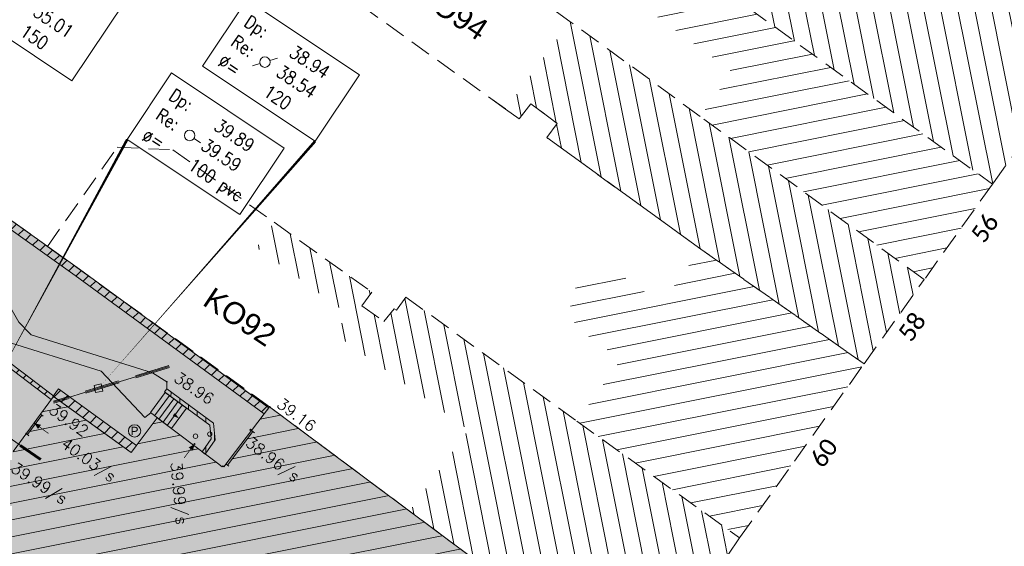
# Model space of a CAD drawing. Header units: metres. Extents: x 1711737 to 1712435, y 9275977 to 9276516.
# Tile 11 of 33: x 1712028 to 1712085, y 9276125 to 9276156. Entities that reach past the tile are written whole.
import ezdxf
from ezdxf.enums import TextEntityAlignment as Align

# ---------------------------------------------------------------- set-up
doc = ezdxf.new("R2010")
doc.units = ezdxf.units.M
doc.header["$LTSCALE"] = 5
doc.header["$PDMODE"] = 32
doc.header["$PDSIZE"] = 0.05
doc.linetypes.add('Parcelle', pattern=[1.2, 0.8, -0.4])
doc.linetypes.add('SubdiFisc', pattern=[0.6, 0.4, -0.2])
doc.layers.get('0').update_dxf_attribs({"lineweight": 15})
doc.layers.add('_sh_lot1', color=7, linetype='Continuous', lineweight=15, true_color=0xffffd7)
for name, color, linetype, lineweight in [('FA_facade', 7, 'Continuous', 15), ('FA_facade.hah', 147, 'Continuous', 13), ('L6', 11, 'Parcelle', 13), ('L7', 11, 'Continuous', 15), ('LF_limite-frise', 8, 'Continuous', 13), ('MA_assainissement', 30, 'Continuous', 13), ('MA_assainissement.txt', 5, 'Continuous', 9), ('MI_non-affecte', 8, 'Continuous', 13), ('MR_topo', 7, 'Continuous', 5), ('MR_topo.alt', 7, 'Continuous', 9), ('MU_mur', 7, 'Continuous', 13), ('MU_mur.hah', 147, 'Continuous', 13), ('MV_voirie', 7, 'Continuous', 13)]:
    doc.layers.add(name, color=color, linetype=linetype, lineweight=lineweight)
doc.layers.add('L5', color=7, linetype='Continuous')
doc.styles.add('Ass-Style', font='simplex.shx')
doc.styles.add('Legend', font='calibri.ttf')
doc.styles.add('NUV', font='arial.ttf')
doc.styles.add('Simplex 1.0', font='Simplex.shx', dxfattribs={"height": 0.2})
doc.styles.get("Standard").update_dxf_attribs({"font": 'arial.ttf'})
doc.styles.add('Stylbloc-bdu', font='sanss___.ttf')
pattern_1 = [(45, (0, 0), (-0.353553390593, 0.353553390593), [])]
pattern_2 = [(11.2999, (1711881.224, 9276159.8023), (-0.186637, 0.934036), [])]
pattern_3 = [(281.2999, (1711881.224, 9276159.8023), (0.9340358, 0.186637), [])]

# ---------------------------------------------------------------- blocks, each defined once
blk = doc.blocks.new('_Pt-Seuil')
at = {"color": 0}
blk.add_point((0, 0), dxfattribs=at)
at = {"layer": 'MR_topo.alt', "style": 'Simplex 1.0'}
blk.add_attdef('ALT', text='', height=0.65, dxfattribs=at).set_placement((0.25, -0.25), align=Align.TOP_LEFT)
blk = doc.blocks.new('Gsd')
at = {"color": 0, "flags": 128}
for points in [[(0, -0.2), (0, 0)], [(0, -0.1), (1, -0.1)], [(1, -0.2), (1, 0)]]:
    blk.add_lwpolyline(points, dxfattribs=at)
blk = doc.blocks.new('PointTopo')
at = {"color": 0}
blk.add_point((0, 0), dxfattribs=at)
at = {"layer": 'MR_topo.alt', "style": 'Simplex 1.0'}
blk.add_attdef('ALT', text='', height=0.65, dxfattribs=at).set_placement((0.25, -0.25), align=Align.TOP_LEFT)
blk = doc.blocks.new('Ha5')
at = {"color": 0}
blk.add_lwpolyline([(-0.5, -0.5), (0.5, -0.5), (0.5, 0.5), (-0.5, 0.5)], close=True, dxfattribs=at)
blk = doc.blocks.new('Hi9')
at = {"color": 0}
blk.add_circle((0, 0), 0.125, dxfattribs=at)
blk = doc.blocks.new('Hvn')
at = {"color": 0}
blk.add_circle((0, 0), 0.35, dxfattribs=at)
at = {"color": 0, "style": 'Stylbloc-bdu'}
blk.add_text('P', height=0.474, dxfattribs=at).set_placement((0, 0), align=Align.MIDDLE_CENTER)
blk = doc.blocks.new('Hhs')
at = {"flags": 128}
blk.add_lwpolyline([(0, 0, 0, 0.3, 0), (0, -0.363, 0.4, 0.4, 0)], format="xyseb", dxfattribs=at)
at = {"const_width": 0.04, "flags": 128}
blk.add_lwpolyline([(0, -0.093), (0, -1)], dxfattribs=at)
at = {"style": 'NUV'}
blk.add_attdef('NUVOI', text='', height=0.5, dxfattribs=at).set_placement((0, -1.3), align=Align.TOP_CENTER)
blk = doc.blocks.new('dir_tron')
at = {"color": 0, "flags": 128}
blk.add_lwpolyline([(0.2, 0), (0.5, 0)], dxfattribs=at)
at = {"color": 0}
blk.add_circle((0, 0), 0.2, dxfattribs=at)

msp = doc.modelspace()

# ---------------------------------------------------------------- hatches: boundary and pattern name
at = {"layer": '_sh_lot1'}
h = msp.add_hatch(color=256, dxfattribs=at)
h.dxf.hatch_style = 1
h.paths.add_polyline_path([(1712060.21, 9276112.494), (1712063.879, 9276117.611), (1712050.655, 9276127.449), (1712042.645, 9276133.409), (1712029.933, 9276142.586), (1712016.253, 9276152.398), (1712014.08, 9276153.956), (1712011.331, 9276149.995), (1712001.971, 9276136.535), (1711996.116, 9276127.229), (1712021.306, 9276108.797), (1712024.972, 9276106.21), (1712045.241, 9276091.727), (1712048.931, 9276097.155)], flags=17)
at = {"layer": 'FA_facade.hah'}
h = msp.add_hatch(dxfattribs=at)
h.set_pattern_fill('ANSI31', color=256, scale=0.3, angle=270)
h.set_pattern_definition(pattern_3)
h.paths.add_polyline_path([(1712103.671, 9276173.225), (1712104.151, 9276177.615), (1712089.731, 9276202.665), (1712076.491, 9276195.105), (1712085.721, 9276178.965), (1712087.381, 9276179.945), (1712089.921, 9276175.565), (1712089.921, 9276173.005), (1712078.921, 9276157.455), (1712072.351, 9276162.185), (1712068.651, 9276157.245), (1712084.031, 9276146.145), (1712084.081, 9276146.215)])
h = msp.add_hatch(dxfattribs=at)
h.set_pattern_fill('ANSI31', color=256, scale=0.3)
h.set_pattern_definition(pattern_2)
h.paths.add_polyline_path([(1712068.651, 9276157.245), (1712063.451, 9276160.985), (1712061.451, 9276158.215), (1712069.151, 9276152.545), (1712067.301, 9276150.025), (1712080.121, 9276140.685), (1712084.031, 9276146.145)])
h = msp.add_hatch(dxfattribs=at)
h.set_pattern_fill('ANSI31', color=256, scale=0.3, angle=270)
h.set_pattern_definition(pattern_3)
h.paths.add_polyline_path([(1712067.301, 9276150.025), (1712059.841, 9276155.455), (1712056.161, 9276150.445), (1712056.941, 9276149.885), (1712057.601, 9276150.745), (1712059.111, 9276149.625), (1712058.511, 9276148.815), (1712067.331, 9276142.435), (1712076.681, 9276135.875), (1712080.121, 9276140.685)])
h = msp.add_hatch(dxfattribs=at)
h.set_pattern_fill('ANSI31', color=256, scale=0.3, angle=270)
h.set_pattern_definition(pattern_3)
h.paths.add_polyline_path([(1712060.241, 9276132.585), (1712050.451, 9276139.685), (1712049.911, 9276138.935), (1712049.771, 9276139.025), (1712049.181, 9276138.285), (1712047.921, 9276139.195), (1712048.501, 9276139.975), (1712042.901, 9276143.965), (1712041.891, 9276142.525), (1712047.141, 9276138.695), (1712046.351, 9276137.605), (1712054.031, 9276132.105), (1712050.671, 9276127.465), (1712063.879, 9276117.611), (1712064.012, 9276117.806), (1712063.974, 9276117.835), (1712064.762, 9276118.905), (1712069.551, 9276125.915)])
h = msp.add_hatch(dxfattribs=at)
h.set_pattern_fill('ANSI31', color=256, scale=0.3)
h.set_pattern_definition(pattern_2)
h.paths.add_polyline_path([(1712076.681, 9276135.875), (1712067.331, 9276142.435), (1712065.051, 9276139.295), (1712062.891, 9276140.875), (1712062.231, 9276141.125), (1712061.521, 9276141.135), (1712060.841, 9276140.895), (1712060.301, 9276140.435), (1712059.951, 9276139.805), (1712059.861, 9276139.115), (1712060.001, 9276138.405), (1712060.391, 9276137.815), (1712062.751, 9276136.095), (1712060.241, 9276132.585), (1712069.551, 9276125.915)])
h = msp.add_hatch(dxfattribs=at)
h.set_pattern_fill('ANSI31', color=256, scale=0.3)
h.set_pattern_definition(pattern_2)
h.paths.add_polyline_path([(1712041.643, 9276123.542), (1712041.766, 9276123.452), (1712042.509, 9276124.471), (1712042.591, 9276124.415), (1712042.999, 9276124.954), (1712047.238, 9276121.914), (1712047.203, 9276121.865), (1712047.537, 9276121.624), (1712047.57, 9276121.671), (1712050.318, 9276119.653), (1712050.282, 9276119.605), (1712050.636, 9276119.345), (1712050.671, 9276119.393), (1712051.858, 9276118.533), (1712052.085, 9276118.846), (1712052.459, 9276119.362), (1712052.479, 9276119.368), (1712051.868, 9276118.526), (1712053.412, 9276117.407), (1712053.376, 9276117.359), (1712053.713, 9276117.108), (1712053.749, 9276117.158), (1712057.208, 9276114.65), (1712060.099, 9276112.529), (1712060.117, 9276112.556), (1712060.209, 9276112.495), (1712060.302, 9276112.637), (1712060.688, 9276113.113), (1712060.644, 9276113.143), (1712063.63, 9276117.354), (1712063.673, 9276117.323), (1712063.879, 9276117.611), (1712046.624, 9276130.381), (1712042.645, 9276133.409), (1712041.613, 9276132.054), (1712041.693, 9276131.993), (1712040.233, 9276130.075), (1712039.973, 9276129.949), (1712039.662, 9276130.183), (1712036.202, 9276132.791), (1712034.72, 9276130.802), (1712030.267, 9276133.998), (1712029.523, 9276132.996), (1712029.604, 9276132.937), (1712028.789, 9276131.819), (1712027.961, 9276130.852), (1712028.042, 9276130.794), (1712027.247, 9276129.678), (1712027.166, 9276129.736), (1712026.815, 9276129.304), (1712026.107, 9276129.48), (1712024.896, 9276129.779), (1712024.912, 9276129.68), (1712023.473, 9276129.444), (1712023.458, 9276129.536, 0.065326), (1712022.681, 9276129.09, 0.096733), (1712021.801, 9276128.101, 0.084036), (1712021.371, 9276126.965, 0.060373), (1712021.339, 9276125.986, 0.082828), (1712021.651, 9276124.873, 0.075812), (1712022.24, 9276123.992), (1712022.176, 9276123.921), (1712022.7, 9276123.584), (1712022.264, 9276122.986), (1712022.346, 9276122.927), (1712021.531, 9276121.787), (1712021.438, 9276121.853), (1712020.701, 9276120.841), (1712020.809, 9276120.762), (1712019.993, 9276119.637), (1712019.882, 9276119.718), (1712019.111, 9276118.66), (1712019.612, 9276118.286), (1712019.635, 9276118.319), (1712023.638, 9276115.503), (1712023.58, 9276115.42), (1712022.16, 9276113.38), (1712022.589, 9276113.073), (1712022.624, 9276113.122), (1712022.837, 9276112.974), (1712022.894, 9276113.056), (1712023.652, 9276112.527), (1712023.597, 9276112.447), (1712023.789, 9276112.314), (1712021.306, 9276108.797), (1712025.391, 9276105.914), (1712045.241, 9276091.727), (1712045.652, 9276092.274), (1712045.598, 9276092.316), (1712048.67, 9276096.58), (1712048.713, 9276096.54), (1712049.028, 9276096.991), (1712048.989, 9276097.024), (1712049.073, 9276097.163), (1712048.996, 9276097.22), (1712049.027, 9276097.264), (1712047.41, 9276098.444), (1712046.459, 9276099.08), (1712046.191, 9276099.274), (1712044.966, 9276100.138), (1712044.982, 9276100.181), (1712043.595, 9276101.182), (1712043.564, 9276101.165), (1712042.662, 9276101.797), (1712042.69, 9276101.866), (1712042.285, 9276102.162), (1712042.246, 9276102.119), (1712041.613, 9276102.56), (1712041.623, 9276102.595), (1712039.558, 9276104.042), (1712039.583, 9276104.096), (1712039.175, 9276104.39), (1712039.149, 9276104.369), (1712036.44, 9276106.29), (1712036.463, 9276106.337), (1712036.057, 9276106.632), (1712036.001, 9276106.593), (1712035.877, 9276106.694), (1712035.88, 9276106.721), (1712035.643, 9276106.892), (1712035.434, 9276106.604), (1712035.271, 9276106.72), (1712031.921, 9276109.089), (1712031.919, 9276109.535), (1712032.998, 9276111.095), (1712032.875, 9276111.18), (1712033.102, 9276111.509), (1712033.225, 9276111.424), (1712034.406, 9276113.133), (1712034.278, 9276113.221), (1712034.506, 9276113.55), (1712034.633, 9276113.462), (1712035.293, 9276114.417), (1712035.892, 9276113.982), (1712040.048, 9276119.706), (1712039.375, 9276120.172), (1712039.457, 9276120.285), (1712040.065, 9276121.118), (1712039.944, 9276121.206), (1712040.18, 9276121.529), (1712040.3, 9276121.441), (1712041.531, 9276123.129), (1712041.407, 9276123.219)])
at = {"layer": 'MU_mur.hah'}
h = msp.add_hatch(dxfattribs=at)
h.set_pattern_fill('_U', color=256, scale=0.5, angle=45, style=0, pattern_type=0)
h.set_pattern_definition(pattern_1)
h.paths.add_polyline_path([(1712042.337, 9276133.005), (1712031.511, 9276140.923), (1712021.761, 9276147.862), (1712015.734, 9276152.23), (1712015.993, 9276152.586), (1712022.018, 9276148.219), (1712031.769, 9276141.28), (1712042.597, 9276133.36)])
h = msp.add_hatch(dxfattribs=at)
h.set_pattern_fill('_U', color=256, scale=0.5, angle=45, style=0, pattern_type=0)
h.set_pattern_definition(pattern_1)
edge = h.paths.add_edge_path()
edge.add_line((1712030.146, 9276133.835), (1712028.387, 9276135.167))
edge.add_line((1712028.387, 9276135.167), (1712027.658, 9276135.72))
edge.add_line((1712027.658, 9276135.72), (1712025.643, 9276132.952))
edge.add_arc((1712024.582, 9276126.443), 6.595, 80.7452, 122.8494)
edge.add_line((1712021.004, 9276131.984), (1712020.874, 9276132.185))
edge.add_arc((1712024.582, 9276126.443), 6.835, 81.9897, 122.8494, ccw=False)
edge.add_line((1712025.534, 9276133.212), (1712027.608, 9276136.059))
edge.add_line((1712027.608, 9276136.059), (1712028.532, 9276135.359))
edge.add_line((1712028.532, 9276135.359), (1712030.291, 9276134.026))
edge.add_line((1712030.291, 9276134.026), (1712030.146, 9276133.835))
h = msp.add_hatch(dxfattribs=at)
h.set_pattern_fill('_U', color=256, scale=0.5, angle=45, style=0, pattern_type=0)
h.set_pattern_definition(pattern_1)
h.paths.add_polyline_path([(1712030.259, 9276134.028), (1712034.73, 9276130.793), (1712035.024, 9276131.198), (1712030.553, 9276134.433)])
h = msp.add_hatch(dxfattribs=at)
h.set_pattern_fill('_U', color=256, scale=0.5, angle=90, style=0, pattern_type=0)
h.set_pattern_definition([(90, (0, 0), (-0.5, 3e-17), [])])
h.paths.add_polyline_path([(1712036.754, 9276134.443), (1712039.433, 9276132.473), (1712039.536, 9276131.529), (1712038.961, 9276130.712), (1712038.781, 9276130.838), (1712039.309, 9276131.588), (1712039.225, 9276132.352), (1712036.623, 9276134.265)])

# ---------------------------------------------------------------- linework, layer by layer
at = {"layer": 'FA_facade', "flags": 128}
msp.add_lwpolyline([(1712027.961, 9276130.852), (1712029.523, 9276132.996), (1712030.267, 9276133.998), (1712034.663, 9276130.843), (1712034.72, 9276130.802), (1712036.202, 9276132.791), (1712039.662, 9276130.183), (1712039.925, 9276129.984), (1712039.962, 9276130.032), (1712040.033, 9276129.978), (1712042.645, 9276133.409), (1712063.879, 9276117.611), (1712063.673, 9276117.323), (1712063.63, 9276117.354), (1712060.644, 9276113.143), (1712060.688, 9276113.113), (1712060.352, 9276112.604), (1712060.302, 9276112.637), (1712060.209, 9276112.495), (1712060.117, 9276112.556), (1712060.084, 9276112.506), (1712059.988, 9276112.569)], dxfattribs=at)
at = {"layer": 'L6', "ltscale": 0.3, "elevation": 34.565}
for points in [[(1712068.651, 9276157.245), (1712084.031, 9276146.145), (1712084.081, 9276146.215), (1712103.671, 9276173.225)], [(1712021.032, 9276159.096), (1712016.253, 9276152.398), (1712029.933, 9276142.586), (1712033.921, 9276148.255), (1712037.111, 9276148.115), (1712042.901, 9276143.965), (1712048.501, 9276139.975), (1712047.921, 9276139.195), (1712049.181, 9276138.285), (1712049.771, 9276139.025), (1712049.911, 9276138.935), (1712050.451, 9276139.685), (1712060.241, 9276132.585), (1712069.551, 9276125.915), (1712076.681, 9276135.875), (1712067.331, 9276142.435), (1712058.511, 9276148.815), (1712059.111, 9276149.625), (1712057.601, 9276150.745), (1712056.941, 9276149.885), (1712056.161, 9276150.445), (1712040.551, 9276161.625)]]:
    msp.add_lwpolyline(points, dxfattribs=at)
for points in [[(1712080.121, 9276140.685), (1712067.301, 9276150.025), (1712059.841, 9276155.455), (1712044.681, 9276166.415), (1712048.591, 9276171.875), (1712063.451, 9276160.985), (1712068.651, 9276157.245), (1712084.031, 9276146.145), (1712080.121, 9276140.685)], [(1712080.121, 9276140.685), (1712067.301, 9276150.025), (1712059.841, 9276155.455), (1712044.681, 9276166.415), (1712043.271, 9276167.435), (1712039.821, 9276162.935), (1712040.551, 9276161.625), (1712056.161, 9276150.445), (1712056.941, 9276149.885), (1712057.601, 9276150.745), (1712059.111, 9276149.625), (1712058.511, 9276148.815), (1712067.331, 9276142.435), (1712076.681, 9276135.875), (1712080.121, 9276140.685)], [(1712063.879, 9276117.611), (1712060.21, 9276112.494), (1712048.931, 9276097.155), (1712045.241, 9276091.727), (1712024.972, 9276106.21), (1712021.306, 9276108.797), (1711996.116, 9276127.229), (1712001.971, 9276136.535), (1712011.331, 9276149.995), (1712014.08, 9276153.956), (1712016.253, 9276152.398), (1712029.933, 9276142.586), (1712042.645, 9276133.409), (1712050.655, 9276127.449), (1712063.879, 9276117.611)], [(1712063.879, 9276117.611), (1712050.655, 9276127.449), (1712042.645, 9276133.409), (1712029.933, 9276142.586), (1712033.921, 9276148.255), (1712037.111, 9276148.115), (1712042.901, 9276143.965), (1712048.501, 9276139.975), (1712047.921, 9276139.195), (1712049.181, 9276138.285), (1712049.771, 9276139.025), (1712049.911, 9276138.935), (1712050.451, 9276139.685), (1712060.241, 9276132.585), (1712069.551, 9276125.915), (1712063.879, 9276117.611)]]:
    msp.add_lwpolyline(points, close=True, dxfattribs=at)
at = {"layer": 'LF_limite-frise', "flags": 128}
for points in [[(1712036.754, 9276134.443), (1712036.76, 9276134.844), (1712035.946, 9276135.353), (1712028.998, 9276137.53), (1712028.282, 9276138.256), (1712024.852, 9276144.223), (1712015.272, 9276151.082), (1712015.97, 9276152.058)], [(1712019.895, 9276134.646), (1712020.262, 9276135.109), (1712020.337, 9276135.12), (1712027.259, 9276137.241), (1712033.007, 9276135.449), (1712035.507, 9276132.809), (1712035.848, 9276133.061)]]:
    msp.add_lwpolyline(points, dxfattribs=at)
at = {"layer": 'MA_assainissement', "linetype": 'SubdiFisc', "flags": 128}
for points in [[(1712036.871, 9276135.775), (1712032.826, 9276134.529), (1712030.266, 9276133.744)], [(1712036.906, 9276135.66), (1712032.862, 9276134.415), (1712030.301, 9276133.629)]]:
    msp.add_lwpolyline(points, dxfattribs=at)
at = {"layer": 'MA_assainissement', "flags": 128}
msp.add_lwpolyline([(1712036.889, 9276135.717), (1712032.844, 9276134.472), (1712030.283, 9276133.686)], dxfattribs=at)
at = {"layer": 'MA_assainissement', "linetype": 'SubdiFisc', "elevation": 39.892, "flags": 128}
for points in [[(1712025.89, 9276132.875), (1712029.503, 9276130.364)], [(1712025.947, 9276132.957), (1712029.56, 9276130.446)]]:
    msp.add_lwpolyline(points, dxfattribs=at)
at = {"layer": 'MA_assainissement', "linetype": 'Continuous', "elevation": 39.892, "flags": 128}
msp.add_lwpolyline([(1712025.918, 9276132.916), (1712029.531, 9276130.405)], dxfattribs=at)
at = {"layer": 'MA_assainissement.txt'}
for points in [[(1712028.922, 9276162.399), (1712035.369, 9276158.099), (1712031.333, 9276152.047), (1712024.885, 9276156.347)], [(1712041.34, 9276156.705), (1712047.788, 9276152.405), (1712045.25, 9276148.599), (1712038.802, 9276152.899)], [(1712037.033, 9276152.508), (1712043.48, 9276148.208), (1712040.942, 9276144.402), (1712034.494, 9276148.702)]]:
    msp.add_lwpolyline(points, close=True, dxfattribs=at)
for points in [[(1712025.918, 9276132.916, 0, 0.15, 0), (1712034.494, 9276148.702, 0, 0, 0)], [(1712032.844, 9276134.472, 0, 0.15, 0), (1712045.25, 9276148.599, 0, 0, 0)]]:
    msp.add_lwpolyline(points, format="xyseb", dxfattribs=at)
at = {"layer": 'MU_mur'}
for p, q in [((1712030.259, 9276134.028, 38.935), (1712030.553, 9276134.433, 38.935)), ((1712036.754, 9276134.443, 38.987), (1712036.623, 9276134.265, 38.987)), ((1712030.146, 9276133.835), (1712030.291, 9276134.026)), ((1712042.337, 9276133.005, 38.952), (1712042.597, 9276133.36, 38.952)), ((1712034.73, 9276130.793, 38.935), (1712035.024, 9276131.198, 38.935)), ((1712038.961, 9276130.712, 38.987), (1712038.781, 9276130.838, 38.987))]:
    msp.add_line(p, q, dxfattribs=at)
at = {"layer": 'MU_mur', "flags": 128}
for points, elevation in [([(1712042.604, 9276133.355), (1712031.769, 9276141.28), (1712022.018, 9276148.219), (1712015.993, 9276152.586)], 38.952), ([(1712042.337, 9276133.005), (1712031.511, 9276140.923), (1712021.761, 9276147.862), (1712015.734, 9276152.23)], 38.952), ([(1712030.553, 9276134.433), (1712035.024, 9276131.198)], 38.935), ([(1712036.754, 9276134.443), (1712039.433, 9276132.473), (1712039.536, 9276131.529), (1712038.961, 9276130.712)], 38.987), ([(1712030.259, 9276134.028), (1712034.73, 9276130.793)], 38.935), ([(1712036.623, 9276134.265), (1712039.225, 9276132.353), (1712039.309, 9276131.588), (1712038.785, 9276130.844)], 38.987)]:
    msp.add_lwpolyline(points, dxfattribs=dict(at, elevation=elevation))
for points in [[(1712030.289, 9276134.028), (1712028.532, 9276135.359), (1712027.604, 9276136.061), (1712025.532, 9276133.212, 0.18092), (1712020.856, 9276132.174)], [(1712030.146, 9276133.835), (1712028.387, 9276135.167), (1712027.658, 9276135.72), (1712025.643, 9276132.952, 0.18581), (1712021.004, 9276131.984)]]:
    msp.add_lwpolyline(points, format="xyb", dxfattribs=at)
at = {"layer": 'MV_voirie'}
for p, q in [((1712036.06, 9276132.898, 39.172), (1712036.911, 9276134.054, 39.186)), ((1712036.303, 9276132.714, 39.37), (1712037.156, 9276133.874, 39.381)), ((1712036.546, 9276132.531, 39.569), (1712037.401, 9276133.694, 39.576)), ((1712036.789, 9276132.348, 39.767), (1712037.646, 9276133.514, 39.771))]:
    msp.add_line(p, q, dxfattribs=at)
at = {"layer": 'MV_voirie', "elevation": 38.974, "flags": 128}
msp.add_lwpolyline([(1712035.818, 9276133.081), (1712036.666, 9276134.234), (1712037.891, 9276133.333), (1712037.032, 9276132.165)], close=True, dxfattribs=at)
msp.add_lwpolyline([(1712036.236, 9276133.65, 0, 0, 0), (1712037.461, 9276132.749, 0, 0.2, 0), (1712037.163, 9276132.978, 0.2, 0.2, 0)], format="xyseb", dxfattribs=at)

# ---------------------------------------------------------------- block references
at = {"layer": 'FA_facade'}
for p, xscale, rotation in [((1712028.708, 9276131.878, 39.988), 1.383821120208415, 53.88879554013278), ((1712040.153, 9276130.136), 2.410756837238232, 52.72350785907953)]:
    msp.add_blockref('Gsd', p, dxfattribs=dict(at, xscale=xscale, rotation=rotation))
for p, rotation in [((1712029.18, 9276132.475, 40.031), 53.90869726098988), ((1712038.353, 9276131.285, 39.993), 322.9929777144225)]:
    msp.add_blockref('Hhs', p, dxfattribs=dict(at, rotation=rotation))
at = {"layer": 'MA_assainissement', "xscale": 0.4200141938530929, "yscale": 0.4200141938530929, "rotation": 191.4899267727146}
msp.add_blockref('Ha5', (1712032.844, 9276134.472, 38.936), dxfattribs=at)
at = {"layer": 'MA_assainissement.txt', "xscale": 1.5, "yscale": 1.5}
for p, rotation in [((1712042.38, 9276153.127), 197.0584011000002), ((1712042.38, 9276153.127), 17.11362600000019), ((1712038.072, 9276148.93), 325.2019455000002)]:
    msp.add_blockref('dir_tron', p, dxfattribs=dict(at, rotation=rotation))
at = {"layer": 'MI_non-affecte'}
for p in [(1712038.403, 9276131.732, 39.996), (1712039.217, 9276131.851, 39.983)]:
    msp.add_blockref('Hi9', p, dxfattribs=at)
at = {"layer": 'MR_topo'}
ref = msp.add_blockref('PointTopo', (1712036.76, 9276134.844, 38.96), dxfattribs=dict(at, rotation=325.7872965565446))
ref.add_attrib('ALT', '38.96', (1712037.107, 9276134.91, 38.96), dxfattribs={"layer": 'MR_topo.alt', "height": 0.65, "rotation": 325.7873, "style": 'Simplex 1.0'})
ref = msp.add_blockref('PointTopo', (1712030.267, 9276133.998, 39.922), dxfattribs=dict(at, rotation=324.329133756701))
ref.add_attrib('ALT', '39.92', dxfattribs={"layer": 'MR_topo.alt', "height": 0.65, "rotation": 324.3291, "style": 'Simplex 1.0'}).set_placement((1712030.325, 9276133.649, 39.922), align=Align.TOP_LEFT)
ref = msp.add_blockref('PointTopo', (1712042.645, 9276133.409, 39.165), dxfattribs=dict(at, rotation=322.7235078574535))
ref.add_attrib('ALT', '39.16', (1712042.995, 9276133.457, 39.165), dxfattribs={"layer": 'MR_topo.alt', "height": 0.65, "rotation": 322.7235, "style": 'Simplex 1.0'})
ref = msp.add_blockref('_Pt-Seuil', (1712029.18, 9276132.475, 40.031), dxfattribs=dict(at, rotation=324.124443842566))
ref.add_attrib('ALT', '40.03/s', dxfattribs={"layer": 'MR_topo.alt', "height": 0.65, "rotation": 324.1244, "style": 'Simplex 1.0'}).set_placement((1712031.027, 9276131.694, 39.992), align=Align.TOP_LEFT)
ref = msp.add_blockref('_Pt-Seuil', (1712041.548, 9276132.103, 38.96), dxfattribs=dict(at, rotation=322.896662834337))
ref.add_attrib('ALT', '38.96/s', dxfattribs={"layer": 'MR_topo.alt', "height": 0.65, "rotation": 322.8967, "style": 'Simplex 1.0'}).set_placement((1712041.597, 9276131.753, 38.96), align=Align.TOP_LEFT)
ref = msp.add_blockref('_Pt-Seuil', (1712028.708, 9276131.878, 39.988), dxfattribs=dict(at, rotation=327.1664405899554))
ref.add_attrib('ALT', '39.99/s', dxfattribs={"layer": 'MR_topo.alt', "height": 0.65, "rotation": 327.1664, "style": 'Simplex 1.0'}).set_placement((1712028.131, 9276130.288, 39.988), align=Align.TOP_LEFT)
ref = msp.add_blockref('_Pt-Seuil', (1712038.353, 9276131.285, 39.993), dxfattribs=dict(at, rotation=275.1804245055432))
ref.add_attrib('ALT', '39.99/s', dxfattribs={"layer": 'MR_topo.alt', "height": 0.65, "rotation": 275.1804, "style": 'Simplex 1.0'}).set_placement((1712037.627, 9276130.29, 39.993), align=Align.TOP_LEFT)
at = {"layer": 'MV_voirie'}
msp.add_blockref('Hvn', (1712034.919, 9276132.031, 39.024), dxfattribs=at)

# ---------------------------------------------------------------- texts
at = {"layer": 'L5', "style": 'Legend'}
for s, p in [('56', (1712083.542, 9276142.706, 34.565)), ('58', (1712079.374, 9276137.057, 34.565)), ('60', (1712074.332, 9276129.846, 34.565))]:
    msp.add_text(s, height=1, rotation=54.8, dxfattribs=at).set_placement(p)
at = {"layer": 'L7'}
for s, p in [('KO94', (1712050.881, 9276156.775, 34.565)), ('KO92', (1712038.741, 9276139.275, 34.565))]:
    msp.add_text(s, height=1.25, rotation=326.2999, dxfattribs=at).set_placement(p)
at = {"layer": 'MA_assainissement.txt', "style": 'Ass-Style', "width": 0.85}
for s, p in [('35.01', (1712029.045, 9276155.826)), ('Dp:', (1712041.111, 9276155.235)), ('150', (1712028.296, 9276154.703)), ('Re:', (1712040.362, 9276154.112)), ('38.94', (1712043.711, 9276153.501)), ('Ø=', (1712039.613, 9276152.989)), ('38.54', (1712042.962, 9276152.378)), ('120', (1712042.213, 9276151.255)), ('Dp:', (1712036.804, 9276151.038)), ('Re:', (1712036.055, 9276149.915)), ('39.89', (1712039.404, 9276149.304)), ('ø=', (1712035.306, 9276148.792)), ('39.59', (1712038.655, 9276148.181)), ('100 pvc', (1712037.905, 9276147.058))]:
    msp.add_text(s, height=0.75, rotation=326.2999, dxfattribs=at).set_placement(p)

doc.saveas('drawing.dxf')
